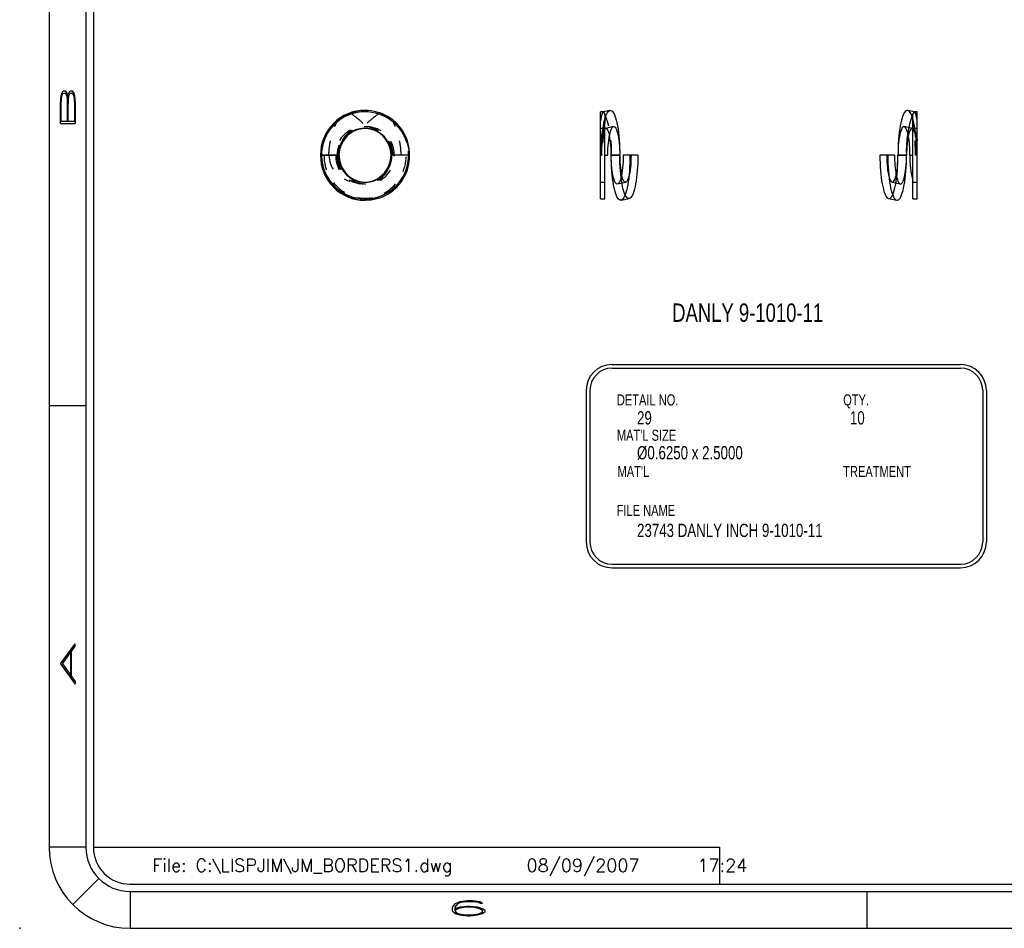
# Model space of a CAD drawing. Header units: inches. Extents: x 1802 to 2468, y -253 to -72.
# Tile 234 of 256: x 2068.2 to 2074.88, y -182.65 to -176.48. Entities that reach past the tile are written whole.
import ezdxf

# ---------------------------------------------------------------- set-up
doc = ezdxf.new("R2010")
doc.units = ezdxf.units.IN
doc.header["$LTSCALE"] = 0.5
doc.header["$MEASUREMENT"] = 0
doc.linetypes.add('HIDDEN', pattern=[0.225, 0.15, -0.075])
for name, color, linetype in [('SID-M-D', 42, 'Continuous'), ('SID-M-H', 4, 'HIDDEN'), ('SID-M-M', 233, 'Continuous'), ('SID-M-S', 105, 'Continuous')]:
    doc.layers.add(name, color=color, linetype=linetype)
doc.styles.add('DM_AUTO_PLOT_UPDATE', font='ROMANS.SHX')
doc.styles.add('R', font='ROMAND.SHX')
doc.styles.add('SLDTEXTSTYLE0', font='TXT', dxfattribs={"width": 0.595745})

# ---------------------------------------------------------------- blocks, each defined once
blk = doc.blocks.new('*U9')
at = {"layer": 'SID-M-D'}
blk.add_point((-34.75, -0.55), dxfattribs=at)
at = {"layer": 'SID-M-S'}
for p, q in [((-34.55, 22), (-34.55, 0)), ((-34.3, 22), (-34.3, 0)), ((-34.25, 22), (-34.25, 0)), ((-34.55, 3), (-34.3, 3)), ((-34.3, 0), (-34.55, 0)), ((-34.25, 0), (-30, 0)), ((-30, 0), (-30, -0.25)), ((-34.2121, -0.2121), (-34.3889, -0.3889)), ((-34, -0.25), (0, -0.25)), ((-34, -0.3), (0, -0.3)), ((-34, -0.3), (-34, -0.55)), ((-29, -0.3), (-29, -0.55)), ((-34, -0.55), (0, -0.55))]:
    blk.add_line(p, q, dxfattribs=at)
for radius in [0.55, 0.3, 0.25]:
    blk.add_arc((-34, 0), radius, 180, 270, dxfattribs=at)
at = {"layer": 'SID-M-D', "style": 'R', "width": 4}
for s, p in [('B', (-34.3738, 4.8463)), ('A', (-34.3738, 1.0743))]:
    blk.add_text(s, height=0.1, rotation=90, dxfattribs=at).set_placement(p)
blk.add_text('6', height=0.1, dxfattribs=at).set_placement((-31.882, -0.4643))

msp = doc.modelspace()

# ---------------------------------------------------------------- linework, layer by layer
at = {"layer": 'SID-M-H'}
for p, q in [((2072.15956, -177.102), (2072.1592, -177.102)), ((2074.2315, -177.09458), (2074.22584, -177.09213)), ((2074.23712, -177.09947), (2074.2315, -177.09458)), ((2074.24263, -177.10676), (2074.23712, -177.09947)), ((2074.24798, -177.1164), (2074.24263, -177.10676)), ((2074.27145, -177.10208), (2074.27108, -177.102)), ((2070.7341, -177.17327), (2070.74976, -177.18788)), ((2074.25313, -177.12829), (2074.24798, -177.1164)), ((2074.25804, -177.14235), (2074.25313, -177.12829)), ((2074.26267, -177.15846), (2074.25804, -177.14235)), ((2074.26697, -177.1765), (2074.26267, -177.15846)), ((2074.27092, -177.19631), (2074.26697, -177.1765)), ((2072.16923, -177.21513), (2072.14014, -177.21513)), ((2072.16923, -177.21651), (2072.17357, -177.21467)), ((2072.22856, -177.20265), (2072.17303, -177.21477)), ((2072.17357, -177.21467), (2072.17793, -177.21521)), ((2072.17793, -177.21521), (2072.18224, -177.21814)), ((2072.18224, -177.21814), (2072.18646, -177.22341)), ((2072.18646, -177.22341), (2072.19052, -177.23095)), ((2072.19052, -177.23095), (2072.19438, -177.24067)), ((2072.19438, -177.24067), (2072.19798, -177.25244)), ((2074.17454, -177.24496), (2074.17114, -177.25952)), ((2074.17825, -177.23232), (2074.17454, -177.24496)), ((2074.18224, -177.22175), (2074.17825, -177.23232)), ((2074.18645, -177.21338), (2074.18224, -177.22175)), ((2074.19083, -177.20733), (2074.18645, -177.21338)), ((2074.19532, -177.20367), (2074.19083, -177.20733)), ((2074.19987, -177.20245), (2074.19532, -177.20367)), ((2074.20442, -177.20367), (2074.19987, -177.20245)), ((2074.25725, -177.21477), (2074.20172, -177.20265)), ((2074.20892, -177.20733), (2074.20442, -177.20367)), ((2074.21329, -177.21338), (2074.20892, -177.20733)), ((2074.2175, -177.22175), (2074.21329, -177.21338)), ((2074.22149, -177.23232), (2074.2175, -177.22175)), ((2074.22521, -177.24496), (2074.22149, -177.23232)), ((2074.22861, -177.25952), (2074.22521, -177.24496)), ((2074.29014, -177.21513), (2074.26105, -177.21513)), ((2074.27449, -177.21774), (2074.27092, -177.19631)), ((2074.27763, -177.24062), (2074.27449, -177.21774)), ((2074.28034, -177.26476), (2074.27763, -177.24062)), ((2072.19798, -177.25244), (2072.20079, -177.26388)), ((2074.16326, -177.31276), (2074.16152, -177.33295)), ((2074.16547, -177.29364), (2074.16326, -177.31276)), ((2074.1681, -177.27582), (2074.16547, -177.29364)), ((2074.17114, -177.25952), (2074.1681, -177.27582)), ((2074.22949, -177.26388), (2074.22861, -177.25952)), ((2074.28259, -177.28997), (2074.28034, -177.26476)), ((2074.28436, -177.31604), (2074.28259, -177.28997)), ((2070.837, -177.3943), (2070.83592, -177.37194)), ((2074.15949, -177.3755), (2074.15924, -177.39731)), ((2074.16026, -177.35395), (2074.15949, -177.3755)), ((2074.16152, -177.33295), (2074.16026, -177.35395)), ((2074.28563, -177.34276), (2074.28436, -177.31604)), ((2074.2864, -177.36993), (2074.28563, -177.34276)), ((2074.28665, -177.39731), (2074.2864, -177.36993)), ((2070.35952, -177.39731), (2070.24639, -177.39731)), ((2070.24639, -177.39731), (2070.35952, -177.39731)), ((2070.26318, -177.39731), (2070.24639, -177.39731)), ((2070.35952, -177.39731), (2070.26318, -177.39731)), ((2070.7315, -177.39731), (2070.72389, -177.39731)), ((2070.78666, -177.39731), (2070.7315, -177.39731)), ((2070.83702, -177.39731), (2070.78666, -177.39731)), ((2070.83702, -177.39731), (2070.837, -177.3943)), ((2072.1522, -177.39731), (2072.14673, -177.39731)), ((2072.21286, -177.39731), (2072.27104, -177.39731)), ((2072.27129, -177.42361), (2072.27104, -177.39731)), ((2072.27202, -177.4497), (2072.27129, -177.42361)), ((2072.34623, -177.43945), (2072.34495, -177.45981)), ((2072.347, -177.41853), (2072.34623, -177.43945)), ((2072.34725, -177.39731), (2072.347, -177.41853)), ((2074.09, -177.39731), (2074.09026, -177.4247)), ((2074.09026, -177.4247), (2074.09103, -177.45186)), ((2074.21742, -177.39731), (2074.15924, -177.39731)), ((2074.21514, -177.46167), (2074.2164, -177.44067)), ((2074.2164, -177.44067), (2074.21716, -177.41913)), ((2074.21716, -177.41913), (2074.21742, -177.39731)), ((2074.24051, -177.39731), (2074.26105, -177.39731)), ((2074.29014, -177.39731), (2074.27808, -177.39731)), ((2072.27325, -177.47536), (2072.27202, -177.4497)), ((2072.27494, -177.5004), (2072.27325, -177.47536)), ((2072.2771, -177.5246), (2072.27494, -177.5004)), ((2072.34098, -177.49773), (2072.33834, -177.51477)), ((2072.3432, -177.47932), (2072.34098, -177.49773)), ((2072.34495, -177.45981), (2072.3432, -177.47932)), ((2074.09103, -177.45186), (2074.0923, -177.47859)), ((2074.0923, -177.47859), (2074.09407, -177.50466)), ((2074.09407, -177.50466), (2074.09631, -177.52987)), ((2074.20855, -177.51881), (2074.21119, -177.50099)), ((2074.21119, -177.50099), (2074.21339, -177.48186)), ((2074.21339, -177.48186), (2074.21514, -177.46167)), ((2072.14014, -177.5795), (2072.16923, -177.5795)), ((2072.25535, -177.59198), (2072.31088, -177.57986)), ((2072.2797, -177.54778), (2072.2771, -177.5246)), ((2072.28273, -177.56975), (2072.2797, -177.54778)), ((2072.28615, -177.59033), (2072.28273, -177.56975)), ((2072.28639, -177.54389), (2072.28311, -177.53075)), ((2072.29009, -177.55556), (2072.28639, -177.54389)), ((2072.29405, -177.5651), (2072.29009, -177.55556)), ((2072.29822, -177.57237), (2072.29405, -177.5651)), ((2072.30253, -177.57727), (2072.29822, -177.57237)), ((2072.30693, -177.57974), (2072.30253, -177.57727)), ((2072.31136, -177.57974), (2072.30693, -177.57974)), ((2072.31576, -177.57727), (2072.31136, -177.57974)), ((2072.32008, -177.57237), (2072.31576, -177.57727)), ((2072.32424, -177.5651), (2072.32008, -177.57237)), ((2072.3282, -177.55556), (2072.32424, -177.5651)), ((2072.3319, -177.54389), (2072.3282, -177.55556)), ((2072.3353, -177.53023), (2072.3319, -177.54389)), ((2072.33834, -177.51477), (2072.3353, -177.53023)), ((2074.09631, -177.52987), (2074.09902, -177.554)), ((2074.09902, -177.554), (2074.10217, -177.57688)), ((2074.10217, -177.57688), (2074.10573, -177.59831)), ((2074.1194, -177.57986), (2074.17493, -177.59198)), ((2074.14717, -177.53075), (2074.14805, -177.5351)), ((2074.14805, -177.5351), (2074.15145, -177.54966)), ((2074.15145, -177.54966), (2074.15516, -177.56231)), ((2074.15516, -177.56231), (2074.15915, -177.57288)), ((2074.15915, -177.57288), (2074.16336, -177.58124)), ((2074.1902, -177.58124), (2074.19441, -177.57288)), ((2074.19441, -177.57288), (2074.1984, -177.56231)), ((2074.1984, -177.56231), (2074.20212, -177.54966)), ((2074.20212, -177.54966), (2074.20551, -177.5351)), ((2074.20551, -177.5351), (2074.20855, -177.51881)), ((2074.26105, -177.5795), (2074.29014, -177.5795)), ((2072.28994, -177.60936), (2072.28615, -177.59033)), ((2072.29408, -177.62668), (2072.28994, -177.60936)), ((2072.29852, -177.64215), (2072.29408, -177.62668)), ((2072.30323, -177.65565), (2072.29852, -177.64215)), ((2074.10573, -177.59831), (2074.10968, -177.61813)), ((2074.10968, -177.61813), (2074.11399, -177.63616)), ((2074.11399, -177.63616), (2074.11861, -177.65228)), ((2074.16336, -177.58124), (2074.16774, -177.58729)), ((2074.16774, -177.58729), (2074.17223, -177.59095)), ((2074.17223, -177.59095), (2074.17678, -177.59218)), ((2074.17678, -177.59218), (2074.18133, -177.59095)), ((2074.18133, -177.59095), (2074.18582, -177.58729)), ((2074.18582, -177.58729), (2074.1902, -177.58124)), ((2072.30817, -177.66707), (2072.30323, -177.65565)), ((2072.31331, -177.67632), (2072.30817, -177.66707)), ((2072.31861, -177.68333), (2072.31331, -177.67632)), ((2072.32401, -177.68803), (2072.31861, -177.68333)), ((2072.32947, -177.69039), (2072.32401, -177.68803)), ((2072.33496, -177.69039), (2072.32947, -177.69039)), ((2072.335, -177.69038), (2072.33496, -177.69039)), ((2074.11861, -177.65228), (2074.12352, -177.66634)), ((2074.12352, -177.66634), (2074.12867, -177.67823)), ((2074.12867, -177.67823), (2074.13402, -177.68786)), ((2074.13402, -177.68786), (2074.13953, -177.69516)), ((2074.13953, -177.69516), (2074.14516, -177.70005)), ((2074.14516, -177.70005), (2074.15081, -177.7025))]:
    msp.add_line(p, q, dxfattribs=at)
for centre, radius, start, end in [((2070.53591, -177.39177), 0.3, 15.876107, 88.893991), ((2070.54834, -177.38956), 0.28592, 44.284061, 72.90928), ((2070.5417, -177.39731), 0.29531, 46.46221, 51.90762), ((2071.57087, -177.35307), 0.64352, 356.058062, 21.591811), ((2070.53331, -177.3939), 0.19061, 358.975052, 181.024948), ((2070.5501, -177.3939), 0.19061, 358.975052, 181.024948), ((2070.53975, -177.3951), 0.18025, 82.216679, 180.703377), ((2070.5417, -177.39731), 0.18219, 97.079944, 0), ((2070.54366, -177.3951), 0.18025, 359.296623, 97.783321), ((2070.5417, -177.39731), 0.18219, 82.920056, 97.079944), ((2072.32622, -177.31651), 0.18613, 147.504252, 181.363977), ((2074.10406, -177.31651), 0.18613, 358.636023, 32.495748), ((2070.5417, -177.39731), 0.18219, 0, 32.784246), ((2070.53331, -177.40237), 0.28696, 178.98969, 1.01031), ((2070.5501, -177.40237), 0.28696, 178.98969, 1.01031), ((2070.53331, -177.40072), 0.19061, 178.975052, 1.024948), ((2070.54871, -177.39808), 0.20598, 179.787171, 237.841359), ((2070.5501, -177.40072), 0.19061, 178.975052, 1.024948), ((2070.53972, -177.39956), 0.18021, 179.284753, 277.795191), ((2070.54369, -177.39956), 0.18021, 262.204809, 0.715247), ((2070.53487, -177.40071), 0.30216, 271.295843, 0.643487)]:
    msp.add_arc(centre, radius, start, end, dxfattribs=at)
for centre, major_axis, ratio, start_param, end_param in [((2072.15956, -177.39731), (0, 0.29531), 0.1066099, 5.9711151, 6.3064475), ((2074.27072, -177.39731), (0, 0.29531), 0.1066099, 5.6183478, 6.2831853), ((2070.53901, -177.39731), (-0.29801, 0), 0.9770042, 5.3587861, 6.2831853), ((2070.5379, -177.39731), (-0.18599, 0), 0.9770042, 4.8128393, 6.2831853), ((2070.54551, -177.39731), (0.18599, 0), 0.9770042, 0, 1.470346), ((2072.17162, -177.39731), (0, 0.18219), 0.1066099, 0.1235683, 1.5707963), ((2074.25866, -177.39731), (0, 0.18219), 0.1066099, 4.712389, 6.159617), ((2070.4911, -177.39731), (-0.19435, 0), 0.9353022, 0, 1.2997916), ((2070.58401, -177.39731), (0.2321, 0), 0.9661135, 3.1415927, 4.0379585)]:
    msp.add_ellipse(centre, major_axis=major_axis, ratio=ratio, start_param=start_param, end_param=end_param, dxfattribs=at)
for points, knots in [([(2070.29675, -177.39731), (2070.29675, -177.37807), (2070.29792, -177.35885), (2070.30254, -177.3205), (2070.30604, -177.30125), (2070.31967, -177.24463), (2070.33285, -177.20836), (2070.34931, -177.17327)], [0, 0, 0, 0, 0.25, 0.25, 0.5, 0.5, 1, 1, 1, 1]), ([(2070.45103, -177.11626), (2070.47137, -177.13107), (2070.49118, -177.14665), (2070.52927, -177.17996), (2070.54746, -177.19762), (2070.56416, -177.21651)], [0, 0, 0, 0, 0.5, 0.5, 1, 1, 1, 1]), ([(2070.63237, -177.11626), (2070.61203, -177.13107), (2070.59223, -177.14665), (2070.55413, -177.17996), (2070.53594, -177.19762), (2070.51925, -177.21651)], [0, 0, 0, 0, 0.5, 0.5, 1, 1, 1, 1]), ([(2070.78666, -177.39731), (2070.78666, -177.37807), (2070.78549, -177.35885), (2070.78086, -177.3205), (2070.77737, -177.30125), (2070.76374, -177.24463), (2070.75056, -177.20836), (2070.7341, -177.17327)], [0, 0, 0, 0, 0.25, 0.25, 0.5, 0.5, 1, 1, 1, 1]), ([(2072.16923, -177.11626), (2072.16923, -177.12497), (2072.16923, -177.1423), (2072.16923, -177.16142), (2072.16923, -177.17094)], [0, 0, 0, 0, 0.5023689, 1, 1, 1, 1]), ([(2074.26105, -177.17327), (2074.26454, -177.18708), (2074.26766, -177.20238), (2074.27181, -177.22751), (2074.27311, -177.23625), (2074.2755, -177.25451), (2074.2766, -177.26394), (2074.27951, -177.29273), (2074.281, -177.31274), (2074.28252, -177.34401), (2074.28291, -177.35463), (2074.28342, -177.37589), (2074.28355, -177.38657), (2074.28355, -177.39731)], [0, 0, 0, 0, 0.25, 0.25, 0.375, 0.375, 0.5, 0.5, 0.75, 0.75, 0.875, 0.875, 1, 1, 1, 1]), ([(2070.75223, -177.19024), (2070.75773, -177.1961), (2070.76898, -177.20806), (2070.78403, -177.22794), (2070.79751, -177.24905), (2070.80907, -177.2711), (2070.81873, -177.29401), (2070.82655, -177.31798), (2070.83242, -177.34335), (2070.83628, -177.36989), (2070.83677, -177.38814), (2070.83702, -177.39731)], [0, 0, 0, 0, 0.10578511, 0.21596146, 0.32695992, 0.43380443, 0.54141464, 0.651463, 0.76236308, 0.88064611, 1, 1, 1, 1]), ([(2072.16923, -177.21651), (2072.16633, -177.21816), (2072.16352, -177.22121), (2072.15803, -177.23002), (2072.15533, -177.23588), (2072.15032, -177.24995), (2072.14799, -177.25815), (2072.14477, -177.27226), (2072.14374, -177.27727), (2072.14184, -177.28765), (2072.14096, -177.29305), (2072.14014, -177.29866)], [0, 0, 0, 0, 0.25, 0.25, 0.5, 0.5, 0.75, 0.75, 0.875, 0.875, 1, 1, 1, 1]), ([(2074.26105, -177.21651), (2074.26395, -177.21816), (2074.26676, -177.22121), (2074.27225, -177.23002), (2074.27495, -177.23588), (2074.27996, -177.24995), (2074.28229, -177.25815), (2074.28551, -177.27226), (2074.28654, -177.27727), (2074.28844, -177.28765), (2074.28932, -177.29305), (2074.29014, -177.29866)], [0, 0, 0, 0, 0.25, 0.25, 0.5, 0.5, 0.75, 0.75, 0.875, 0.875, 1, 1, 1, 1])]:
    msp.add_open_spline(points, degree=3, knots=knots, dxfattribs=at)
msp.add_open_spline([(2070.38282, -177.32094), (2070.38449, -177.31348), (2070.38641, -177.30602), (2070.38854, -177.29866)], degree=3, dxfattribs=at)
at = {"layer": 'SID-M-M'}
for p, q in [((2072.21825, -178.81813), (2074.58424, -178.81813)), ((2072.21825, -178.84313), (2074.58424, -178.84313)), ((2072.04325, -178.99313), (2072.04325, -180.02365)), ((2072.06825, -178.99313), (2072.06825, -180.02365)), ((2074.73424, -178.99313), (2074.73424, -180.02365)), ((2074.75924, -178.99313), (2074.75924, -180.02365)), ((2072.21825, -180.17365), (2074.58424, -180.17365)), ((2072.21825, -180.19865), (2074.58424, -180.19865))]:
    msp.add_line(p, q, dxfattribs=at)
for centre, radius, start, end in [((2072.21825, -178.99313), 0.175, 90, 180), ((2072.21825, -178.99313), 0.15, 90, 180), ((2074.58424, -178.99313), 0.175, 0, 90), ((2074.58424, -178.99313), 0.15, 0, 90), ((2072.21825, -180.02365), 0.175, 180, 270), ((2072.21825, -180.02365), 0.15, 180, 270), ((2074.58424, -180.02365), 0.15, 270, 0), ((2074.58424, -180.02365), 0.175, 270, 0)]:
    msp.add_arc(centre, radius, start, end, dxfattribs=at)
at = {"layer": 'SID-M-S'}
for p, q in [((2072.1592, -177.102), (2072.14014, -177.102)), ((2072.14014, -177.1649), (2072.14014, -177.102)), ((2072.20444, -177.09213), (2072.15883, -177.10208)), ((2072.1823, -177.1164), (2072.18765, -177.10676)), ((2072.18765, -177.10676), (2072.19316, -177.09947)), ((2072.19316, -177.09947), (2072.19878, -177.09458)), ((2072.19878, -177.09458), (2072.20448, -177.09212)), ((2072.20448, -177.09212), (2072.21019, -177.09212)), ((2072.21019, -177.09212), (2072.21589, -177.09458)), ((2072.21589, -177.09458), (2072.22151, -177.09947)), ((2072.22151, -177.09947), (2072.22702, -177.10676)), ((2072.22702, -177.10676), (2072.23237, -177.1164)), ((2074.20326, -177.10676), (2074.19791, -177.1164)), ((2074.20877, -177.09947), (2074.20326, -177.10676)), ((2074.21439, -177.09458), (2074.20877, -177.09947)), ((2074.22009, -177.09212), (2074.21439, -177.09458)), ((2074.2258, -177.09212), (2074.22009, -177.09212)), ((2074.22584, -177.09213), (2074.2258, -177.09212)), ((2074.27108, -177.102), (2074.22584, -177.09213)), ((2074.29014, -177.102), (2074.27072, -177.102)), ((2074.29014, -177.69263), (2074.29014, -177.102)), ((2072.14014, -177.39731), (2072.14014, -177.1649)), ((2072.15936, -177.19631), (2072.16331, -177.1765)), ((2072.16331, -177.1765), (2072.16761, -177.15846)), ((2072.16761, -177.15846), (2072.17224, -177.14235)), ((2072.16923, -177.69263), (2072.16923, -177.17327)), ((2072.17224, -177.14235), (2072.17715, -177.12829)), ((2072.17715, -177.12829), (2072.1823, -177.1164)), ((2072.23237, -177.1164), (2072.23752, -177.12829)), ((2072.23752, -177.12829), (2072.24243, -177.14235)), ((2072.24243, -177.14235), (2072.24706, -177.15846)), ((2072.24706, -177.15846), (2072.25136, -177.1765)), ((2072.25136, -177.1765), (2072.25531, -177.19631)), ((2074.17892, -177.1765), (2074.17497, -177.19631)), ((2074.18322, -177.15846), (2074.17892, -177.1765)), ((2074.18785, -177.14235), (2074.18322, -177.15846)), ((2074.19276, -177.12829), (2074.18785, -177.14235)), ((2074.19791, -177.1164), (2074.19276, -177.12829)), ((2074.26105, -177.69263), (2074.26105, -177.11626)), ((2072.14994, -177.26476), (2072.15265, -177.24062)), ((2072.15265, -177.24062), (2072.15579, -177.21774)), ((2072.15579, -177.21774), (2072.15936, -177.19631)), ((2072.20167, -177.25952), (2072.20507, -177.24496)), ((2072.20507, -177.24496), (2072.20879, -177.23232)), ((2072.20879, -177.23232), (2072.21278, -177.22175)), ((2072.21278, -177.22175), (2072.21699, -177.21338)), ((2072.21699, -177.21338), (2072.22136, -177.20733)), ((2072.22136, -177.20733), (2072.22586, -177.20367)), ((2072.22586, -177.20367), (2072.23041, -177.20245)), ((2072.23041, -177.20245), (2072.23496, -177.20367)), ((2072.23496, -177.20367), (2072.23945, -177.20733)), ((2072.23945, -177.20733), (2072.24383, -177.21338)), ((2072.24383, -177.21338), (2072.24804, -177.22175)), ((2072.24804, -177.22175), (2072.25203, -177.23232)), ((2072.25203, -177.23232), (2072.25574, -177.24496)), ((2072.25531, -177.19631), (2072.25887, -177.21774)), ((2072.25574, -177.24496), (2072.25914, -177.25952)), ((2072.25887, -177.21774), (2072.26202, -177.24062)), ((2072.26202, -177.24062), (2072.26473, -177.26476)), ((2074.16826, -177.24062), (2074.16555, -177.26476)), ((2074.17141, -177.21774), (2074.16826, -177.24062)), ((2074.17497, -177.19631), (2074.17141, -177.21774)), ((2074.2359, -177.24067), (2074.2323, -177.25244)), ((2074.23976, -177.23095), (2074.2359, -177.24067)), ((2074.24382, -177.22341), (2074.23976, -177.23095)), ((2074.24804, -177.21814), (2074.24382, -177.22341)), ((2074.25235, -177.21521), (2074.24804, -177.21814)), ((2074.25671, -177.21467), (2074.25235, -177.21521)), ((2074.26105, -177.21651), (2074.25671, -177.21467)), ((2072.14592, -177.31604), (2072.14769, -177.28997)), ((2072.14769, -177.28997), (2072.14994, -177.26476)), ((2072.19205, -177.33295), (2072.1938, -177.31276)), ((2072.1938, -177.31276), (2072.196, -177.29364)), ((2072.196, -177.29364), (2072.19864, -177.27582)), ((2072.19864, -177.27582), (2072.20167, -177.25952)), ((2072.25914, -177.25952), (2072.26218, -177.27582)), ((2072.26218, -177.27582), (2072.26481, -177.29364)), ((2072.26473, -177.26476), (2072.26698, -177.28997)), ((2072.26481, -177.29364), (2072.26702, -177.31276)), ((2072.26698, -177.28997), (2072.26875, -177.31604)), ((2072.26702, -177.31276), (2072.26876, -177.33295)), ((2074.1633, -177.28997), (2074.16153, -177.31604)), ((2074.16555, -177.26476), (2074.1633, -177.28997)), ((2074.22349, -177.29838), (2074.22134, -177.31657)), ((2074.22605, -177.28148), (2074.22349, -177.29838)), ((2074.229, -177.2661), (2074.22605, -177.28148)), ((2074.2323, -177.25244), (2074.229, -177.2661)), ((2072.14363, -177.39731), (2072.14388, -177.36993)), ((2072.14388, -177.36993), (2072.14465, -177.34276)), ((2072.14465, -177.34276), (2072.14592, -177.31604)), ((2072.18977, -177.39731), (2072.19003, -177.3755)), ((2072.19003, -177.3755), (2072.19079, -177.35395)), ((2072.19079, -177.35395), (2072.19205, -177.33295)), ((2072.26875, -177.31604), (2072.27002, -177.34276)), ((2072.26876, -177.33295), (2072.27002, -177.35395)), ((2072.27002, -177.34276), (2072.27079, -177.36993)), ((2072.27002, -177.35395), (2072.27079, -177.3755)), ((2072.27079, -177.36993), (2072.27104, -177.39731)), ((2072.27079, -177.3755), (2072.27104, -177.39731)), ((2074.15949, -177.36993), (2074.15924, -177.39731)), ((2074.16026, -177.34276), (2074.15949, -177.36993)), ((2074.16153, -177.31604), (2074.16026, -177.34276)), ((2074.21767, -177.37645), (2074.21742, -177.39731)), ((2074.21841, -177.35586), (2074.21767, -177.37645)), ((2074.21964, -177.33581), (2074.21841, -177.35586)), ((2074.22134, -177.31657), (2074.21964, -177.33581)), ((2070.24639, -177.39731), (2070.23945, -177.39731)), ((2070.36646, -177.39731), (2070.35952, -177.39731)), ((2070.72389, -177.39731), (2070.7185, -177.39731)), ((2070.8424, -177.39731), (2070.83702, -177.39731)), ((2070.8424, -177.39731), (2070.84396, -177.39731)), ((2072.14014, -177.39731), (2072.14363, -177.39731)), ((2072.14014, -177.69263), (2072.14014, -177.39731)), ((2072.14363, -177.39731), (2072.14673, -177.39731)), ((2072.16923, -177.39731), (2072.18977, -177.39731)), ((2072.27104, -177.39731), (2072.21286, -177.39731)), ((2072.21312, -177.4247), (2072.21286, -177.39731)), ((2072.21312, -177.41913), (2072.21286, -177.39731)), ((2072.21388, -177.44067), (2072.21312, -177.41913)), ((2072.21389, -177.45186), (2072.21312, -177.4247)), ((2072.21514, -177.46167), (2072.21388, -177.44067)), ((2072.29312, -177.44067), (2072.29185, -177.46167)), ((2072.29388, -177.41913), (2072.29312, -177.44067)), ((2072.29413, -177.39731), (2072.29388, -177.41913)), ((2072.34028, -177.39731), (2072.29413, -177.39731)), ((2072.34002, -177.4247), (2072.33925, -177.45186)), ((2072.34028, -177.39731), (2072.34002, -177.4247)), ((2072.3934, -177.39731), (2072.34028, -177.39731)), ((2072.39315, -177.42361), (2072.39241, -177.4497)), ((2072.3934, -177.39731), (2072.39315, -177.42361)), ((2074.08303, -177.39731), (2074.03688, -177.39731)), ((2074.03688, -177.39731), (2074.03713, -177.42361)), ((2074.03713, -177.42361), (2074.03787, -177.4497)), ((2074.13615, -177.39731), (2074.08303, -177.39731)), ((2074.08303, -177.39731), (2074.08328, -177.41853)), ((2074.08328, -177.41853), (2074.08405, -177.43945)), ((2074.08405, -177.43945), (2074.08533, -177.45981)), ((2074.15694, -177.45981), (2074.15821, -177.43945)), ((2074.15821, -177.43945), (2074.15898, -177.41853)), ((2074.15826, -177.4497), (2074.15899, -177.42361)), ((2074.15898, -177.41853), (2074.15924, -177.39731)), ((2074.15899, -177.42361), (2074.15924, -177.39731)), ((2074.15924, -177.39731), (2074.21742, -177.39731)), ((2074.21639, -177.45186), (2074.21716, -177.4247)), ((2074.21716, -177.4247), (2074.21742, -177.39731)), ((2074.24051, -177.39731), (2074.26105, -177.39731)), ((2072.21516, -177.47859), (2072.21389, -177.45186)), ((2072.21689, -177.48186), (2072.21514, -177.46167)), ((2072.21693, -177.50466), (2072.21516, -177.47859)), ((2072.21909, -177.50099), (2072.21689, -177.48186)), ((2072.21917, -177.52987), (2072.21693, -177.50466)), ((2072.22173, -177.51881), (2072.21909, -177.50099)), ((2072.28791, -177.50099), (2072.28527, -177.51881)), ((2072.29011, -177.48186), (2072.28791, -177.50099)), ((2072.29185, -177.46167), (2072.29011, -177.48186)), ((2072.33621, -177.50466), (2072.33397, -177.52987)), ((2072.33798, -177.47859), (2072.33621, -177.50466)), ((2072.33925, -177.45186), (2072.33798, -177.47859)), ((2072.3895, -177.5004), (2072.38734, -177.5246)), ((2072.39119, -177.47536), (2072.3895, -177.5004)), ((2072.39241, -177.4497), (2072.39119, -177.47536)), ((2074.03787, -177.4497), (2074.03909, -177.47536)), ((2074.03909, -177.47536), (2074.04079, -177.5004)), ((2074.04079, -177.5004), (2074.04294, -177.5246)), ((2074.08533, -177.45981), (2074.08708, -177.47932)), ((2074.08708, -177.47932), (2074.0893, -177.49773)), ((2074.0893, -177.49773), (2074.09194, -177.51477)), ((2074.15032, -177.51477), (2074.15297, -177.49773)), ((2074.15297, -177.49773), (2074.15519, -177.47932)), ((2074.15318, -177.5246), (2074.15534, -177.5004)), ((2074.15519, -177.47932), (2074.15694, -177.45981)), ((2074.15534, -177.5004), (2074.15703, -177.47536)), ((2074.15703, -177.47536), (2074.15826, -177.4497)), ((2074.21111, -177.52987), (2074.21335, -177.50466)), ((2074.21335, -177.50466), (2074.21512, -177.47859)), ((2074.21512, -177.47859), (2074.21639, -177.45186)), ((2072.22188, -177.554), (2072.21917, -177.52987)), ((2072.22477, -177.5351), (2072.22173, -177.51881)), ((2072.22503, -177.57688), (2072.22188, -177.554)), ((2072.22816, -177.54966), (2072.22477, -177.5351)), ((2072.22859, -177.59831), (2072.22503, -177.57688)), ((2072.23188, -177.56231), (2072.22816, -177.54966)), ((2072.23587, -177.57288), (2072.23188, -177.56231)), ((2072.24008, -177.58124), (2072.23587, -177.57288)), ((2072.27113, -177.57288), (2072.26692, -177.58124)), ((2072.27512, -177.56231), (2072.27113, -177.57288)), ((2072.27883, -177.54966), (2072.27512, -177.56231)), ((2072.28223, -177.5351), (2072.27883, -177.54966)), ((2072.28527, -177.51881), (2072.28223, -177.5351)), ((2072.32811, -177.57688), (2072.32455, -177.59831)), ((2072.33126, -177.554), (2072.32811, -177.57688)), ((2072.33397, -177.52987), (2072.33126, -177.554)), ((2072.38171, -177.56975), (2072.37829, -177.59033)), ((2072.38474, -177.54778), (2072.38171, -177.56975)), ((2072.38734, -177.5246), (2072.38474, -177.54778)), ((2074.04294, -177.5246), (2074.04554, -177.54778)), ((2074.04554, -177.54778), (2074.04857, -177.56975)), ((2074.04857, -177.56975), (2074.05199, -177.59033)), ((2074.09194, -177.51477), (2074.09498, -177.53023)), ((2074.09498, -177.53023), (2074.09838, -177.54389)), ((2074.09838, -177.54389), (2074.10208, -177.55556)), ((2074.10208, -177.55556), (2074.10604, -177.5651)), ((2074.10604, -177.5651), (2074.1102, -177.57237)), ((2074.1102, -177.57237), (2074.11452, -177.57727)), ((2074.11452, -177.57727), (2074.11892, -177.57974)), ((2074.11892, -177.57974), (2074.12335, -177.57974)), ((2074.12335, -177.57974), (2074.12775, -177.57727)), ((2074.12775, -177.57727), (2074.13206, -177.57237)), ((2074.13206, -177.57237), (2074.13623, -177.5651)), ((2074.13623, -177.5651), (2074.14019, -177.55556)), ((2074.14019, -177.55556), (2074.14389, -177.54389)), ((2074.14389, -177.54389), (2074.14728, -177.53023)), ((2074.14413, -177.59033), (2074.14755, -177.56975)), ((2074.14728, -177.53023), (2074.15032, -177.51477)), ((2074.14755, -177.56975), (2074.15058, -177.54778)), ((2074.15058, -177.54778), (2074.15318, -177.5246)), ((2074.20169, -177.59831), (2074.20525, -177.57688)), ((2074.20525, -177.57688), (2074.2084, -177.554)), ((2074.2084, -177.554), (2074.21111, -177.52987)), ((2072.23254, -177.61813), (2072.22859, -177.59831)), ((2072.23685, -177.63616), (2072.23254, -177.61813)), ((2072.24147, -177.65228), (2072.23685, -177.63616)), ((2072.24446, -177.58729), (2072.24008, -177.58124)), ((2072.24895, -177.59095), (2072.24446, -177.58729)), ((2072.2535, -177.59218), (2072.24895, -177.59095)), ((2072.25805, -177.59095), (2072.2535, -177.59218)), ((2072.26254, -177.58729), (2072.25805, -177.59095)), ((2072.26692, -177.58124), (2072.26254, -177.58729)), ((2072.31629, -177.63616), (2072.31167, -177.65228)), ((2072.3206, -177.61813), (2072.31629, -177.63616)), ((2072.32455, -177.59831), (2072.3206, -177.61813)), ((2072.36592, -177.64215), (2072.36121, -177.65565)), ((2072.37036, -177.62668), (2072.36592, -177.64215)), ((2072.3745, -177.60936), (2072.37036, -177.62668)), ((2072.37829, -177.59033), (2072.3745, -177.60936)), ((2074.05199, -177.59033), (2074.05578, -177.60936)), ((2074.05578, -177.60936), (2074.05992, -177.62668)), ((2074.05992, -177.62668), (2074.06436, -177.64215)), ((2074.06436, -177.64215), (2074.06907, -177.65565)), ((2074.12705, -177.65565), (2074.13176, -177.64215)), ((2074.13176, -177.64215), (2074.1362, -177.62668)), ((2074.1362, -177.62668), (2074.14034, -177.60936)), ((2074.14034, -177.60936), (2074.14413, -177.59033)), ((2074.18881, -177.65228), (2074.19343, -177.63616)), ((2074.19343, -177.63616), (2074.19774, -177.61813)), ((2074.19774, -177.61813), (2074.20169, -177.59831)), ((2072.14014, -177.69263), (2072.16923, -177.69263)), ((2072.24638, -177.66634), (2072.24147, -177.65228)), ((2072.25153, -177.67823), (2072.24638, -177.66634)), ((2072.25688, -177.68786), (2072.25153, -177.67823)), ((2072.26239, -177.69516), (2072.25688, -177.68786)), ((2072.26802, -177.70005), (2072.26239, -177.69516)), ((2072.27371, -177.70251), (2072.26802, -177.70005)), ((2072.27943, -177.70251), (2072.27371, -177.70251)), ((2072.28512, -177.70005), (2072.27943, -177.70251)), ((2072.27947, -177.7025), (2072.335, -177.69038)), ((2072.29075, -177.69516), (2072.28512, -177.70005)), ((2072.29626, -177.68786), (2072.29075, -177.69516)), ((2072.30161, -177.67823), (2072.29626, -177.68786)), ((2072.30676, -177.66634), (2072.30161, -177.67823)), ((2072.31167, -177.65228), (2072.30676, -177.66634)), ((2072.34043, -177.68803), (2072.335, -177.69038)), ((2072.34583, -177.68333), (2072.34043, -177.68803)), ((2072.35112, -177.67632), (2072.34583, -177.68333)), ((2072.35626, -177.66707), (2072.35112, -177.67632)), ((2072.36121, -177.65565), (2072.35626, -177.66707)), ((2074.06907, -177.65565), (2074.07402, -177.66707)), ((2074.07402, -177.66707), (2074.07916, -177.67632)), ((2074.07916, -177.67632), (2074.08445, -177.68333)), ((2074.08445, -177.68333), (2074.08985, -177.68803)), ((2074.08985, -177.68803), (2074.09532, -177.69039)), ((2074.09528, -177.69038), (2074.15081, -177.7025)), ((2074.09532, -177.69039), (2074.10081, -177.69039)), ((2074.10081, -177.69039), (2074.10627, -177.68803)), ((2074.10627, -177.68803), (2074.11167, -177.68333)), ((2074.11167, -177.68333), (2074.11697, -177.67632)), ((2074.11697, -177.67632), (2074.12211, -177.66707)), ((2074.12211, -177.66707), (2074.12705, -177.65565)), ((2074.15081, -177.7025), (2074.15085, -177.70251)), ((2074.15085, -177.70251), (2074.15657, -177.70251)), ((2074.15657, -177.70251), (2074.16226, -177.70005)), ((2074.16226, -177.70005), (2074.16789, -177.69516)), ((2074.16789, -177.69516), (2074.1734, -177.68786)), ((2074.1734, -177.68786), (2074.17875, -177.67823)), ((2074.17875, -177.67823), (2074.1839, -177.66634)), ((2074.1839, -177.66634), (2074.18881, -177.65228)), ((2074.26105, -177.69263), (2074.29014, -177.69263))]:
    msp.add_line(p, q, dxfattribs=at)
for centre, radius, start, end in [((2070.54146, -177.39387), 0.30204, 89.953984, 180.653651), ((2070.54518, -177.39204), 0.29883, 358.98969, 181.01031), ((2070.5417, -177.39731), 0.29531, 51.90762, 0), ((2070.53894, -177.3953), 0.29256, 107.486412, 180.393892), ((2074.85941, -177.35307), 0.64352, 158.408189, 183.941938), ((2070.5417, -177.39731), 0.18219, 32.784246, 0), ((2070.54665, -177.39364), 0.17923, 98.79248, 156.070365), ((2070.53676, -177.39364), 0.17923, 23.929635, 81.20752), ((2071.57759, -177.38752), 0.63535, 359.116907, 11.221506), ((2073.53662, -177.38828), 0.70395, 359.264826, 10.178697), ((2070.54146, -177.40076), 0.30204, 179.346349, 270.046016), ((2070.54518, -177.40258), 0.29883, 178.98969, 1.01031), ((2070.54774, -177.39908), 0.18129, 179.441851, 260.95801), ((2070.5322, -177.39454), 0.18633, 279.87768, 359.148767), ((2072.90394, -177.40732), 0.63298, 179.09415, 191.244263), ((2074.84004, -177.40635), 0.70395, 179.264826, 190.178697), ((2074.85391, -177.41414), 0.61364, 178.428436, 194.950626)]:
    msp.add_arc(centre, radius, start, end, dxfattribs=at)
for centre, major_axis, ratio, start_param, end_param in [((2072.15956, -177.39731), (0, 0.29531), 0.1066099, 0.0232622, 0.6648375), ((2074.27072, -177.39731), (0, 0.29531), 0.1066099, 0, 0.3120702), ((2070.5444, -177.39731), (0.29801, 0), 0.9770042, 0, 0.9243992), ((2070.5444, -177.39731), (-0.17949, 0), 0.9770042, 5.8325895, 6.2831853), ((2070.53901, -177.39731), (0.17949, 0), 0.9770042, 0, 0.4505959)]:
    msp.add_ellipse(centre, major_axis=major_axis, ratio=ratio, start_param=start_param, end_param=end_param, dxfattribs=at)
msp.add_open_spline([(2072.16923, -177.17327), (2072.16574, -177.18708), (2072.16262, -177.20238), (2072.15847, -177.22751), (2072.15717, -177.23625), (2072.15478, -177.25451), (2072.15368, -177.26394), (2072.15077, -177.29273), (2072.14928, -177.31274), (2072.14776, -177.34401), (2072.14737, -177.35463), (2072.14686, -177.37589), (2072.14673, -177.38657), (2072.14673, -177.39731)], degree=3, knots=[0, 0, 0, 0, 0.25, 0.25, 0.375, 0.375, 0.5, 0.5, 0.75, 0.75, 0.875, 0.875, 1, 1, 1, 1], dxfattribs=at)
msp.add_open_spline([(2070.69487, -177.29866), (2070.69699, -177.306), (2070.69891, -177.31343), (2070.70059, -177.32094)], degree=3, dxfattribs=at)

# ---------------------------------------------------------------- block references
at = {"layer": 'SID-M-D'}
msp.add_blockref('*U9', (2102.94756, -182.09685), dxfattribs=at)

# ---------------------------------------------------------------- texts
at = {"layer": 'SID-M-D', "style": 'SLDTEXTSTYLE0', "width": 0.75}
for s, height, p in [('DANLY 9-1010-11', 0.125, (2072.6267, -178.52835)), ('DETAIL NO.', 0.075, (2072.25113, -179.09592)), ('QTY.', 0.075, (2073.78737, -179.09592)), ('29', 0.09, (2072.38807, -179.2252)), ('10', 0.09, (2073.8331, -179.2252)), ("MAT'L SIZE", 0.075, (2072.25113, -179.33603)), ('Ø0.6250 x 2.5000', 0.09, (2072.38807, -179.46201)), ("MAT'L", 0.075, (2072.25576, -179.5822)), ('TREATMENT', 0.075, (2073.78737, -179.5822)), ('FILE NAME', 0.075, (2072.24984, -179.84633)), ('23743 DANLY INCH 9-1010-11', 0.09, (2072.38807, -179.98934))]:
    msp.add_text(s, height=height, dxfattribs=at).set_placement(p)
at = {"layer": 'SID-M-S', "style": 'DM_AUTO_PLOT_UPDATE'}
msp.add_text('File: C:\\LISPJIM\\JM_BORDERS1.dwg     08/09/2007     17:24', height=0.0876843, dxfattribs=at).set_placement((2069.09757, -182.26305))

doc.saveas('drawing.dxf')
